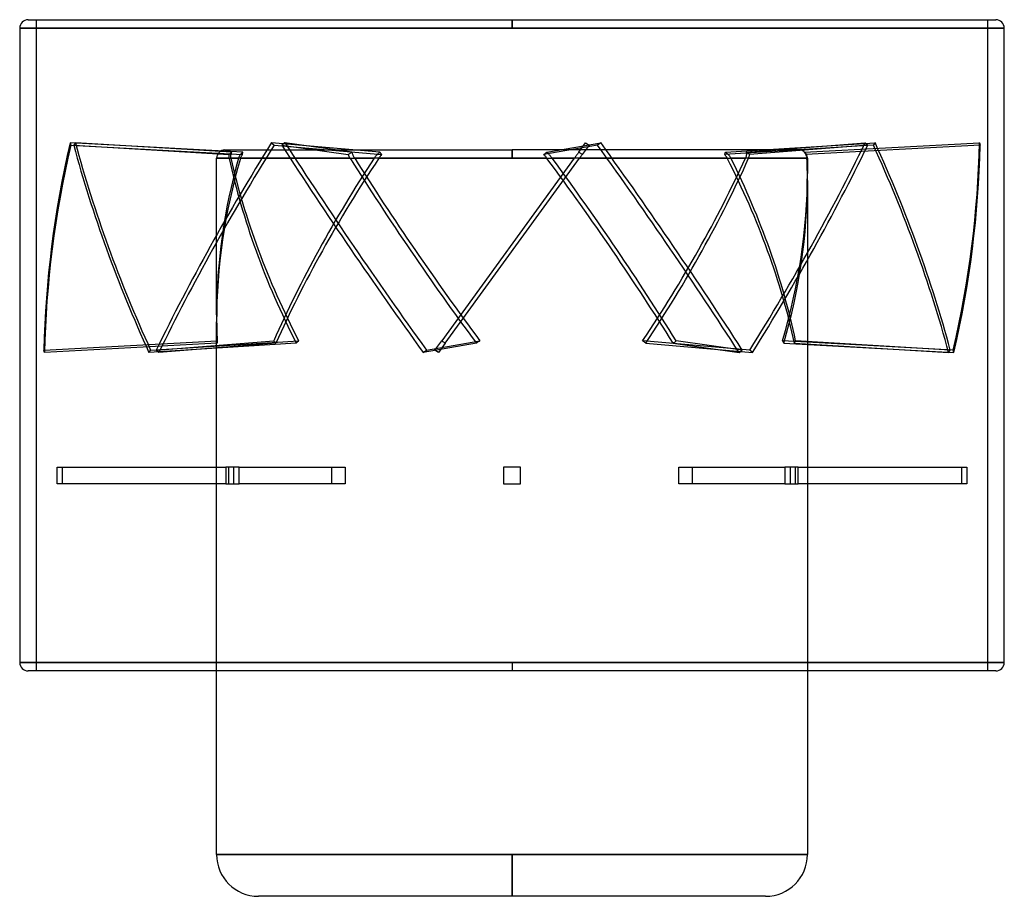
# Model space of a CAD drawing. Header units: millimetres. Extents: x -59 to 59, y -66 to 39.
import ezdxf

# ---------------------------------------------------------------- set-up
doc = ezdxf.new("R2010")
doc.units = ezdxf.units.MM
doc.layers.add('MAIN-1', color=7, linetype='Continuous')
doc.layers.add('MAIN-2', color=7, linetype='Continuous')

msp = doc.modelspace()

# ---------------------------------------------------------------- linework, layer by layer
at = {"layer": 'MAIN-1'}
for p, q in [((-58, 39), (0, 39)), ((0, 39), (58, 39)), ((0, 39), (0, 38)), ((-59, 38), (-59, -38)), ((-59, 38), (0, 38)), ((0, 38), (59, 38)), ((59, -38), (59, 38)), ((-59, -38), (0, -38)), ((0, -38), (59, -38)), ((0, -38), (0, -39)), ((0, -39), (-58, -39)), ((-35.4, -61), (-35.4, -39)), ((58, -39), (0, -39)), ((35.4, -39), (35.4, -61)), ((0, -61), (-35.4, -61)), ((0, -61), (0, -66)), ((35.4, -61), (0, -61)), ((0, -66), (-30.4, -66)), ((30.4, -66), (0, -66))]:
    msp.add_line(p, q, dxfattribs=at)
for centre, radius, start, end in [((-58, 38), 1, 90, 180), ((58, 38), 1, 0, 90), ((-58, -38), 1, 180, 270), ((58, -38), 1, 270, 0), ((-30.4, -61), 5, 180, 270), ((30.4, -61), 5, 270, 0)]:
    msp.add_arc(centre, radius, start, end, dxfattribs=at)
at = {"layer": 'MAIN-2'}
for p, q in [((-57, -39), (-57, 39)), ((0, 38), (0, 39)), ((57, 39), (57, -39)), ((0, 38), (-59, 38)), ((59, 38), (0, 38)), ((-32.24, 23.14), (-52.96, 24.27)), ((-52.96, 24.27), (-52.89, 23.98)), ((-52.89, 23.98), (-32.29, 22.85)), ((-52.33, 24.27), (-52.53, 23.98)), ((-52.53, 23.98), (-33.89, 22.85)), ((-33.57, 23.14), (-52.33, 24.27)), ((-15.82, 23.14), (-28.81, 24.27)), ((-28.81, 24.27), (-28.5, 23.98)), ((-28.5, 23.98), (-15.59, 22.85)), ((-27.22, 24.27), (-27.6, 23.98)), ((-27.6, 23.98), (-19.63, 22.85)), ((-19.2, 23.14), (-27.22, 24.27)), ((10.25, 23.98), (3.82, 22.85)), ((4.16, 23.14), (10.63, 24.27)), ((8, 23.14), (8.82, 24.27)), ((9.23, 23.98), (8.41, 22.85)), ((8.82, 24.27), (9.23, 23.98)), ((10.63, 24.27), (10.25, 23.98)), ((43.3, 23.98), (25.48, 22.85)), ((25.57, 23.14), (43.51, 24.27)), ((28.08, 23.14), (42.33, 24.27)), ((42.64, 23.98), (28.48, 22.85)), ((35.02, 23.14), (56.02, 24.27)), ((56.09, 23.98), (35.22, 22.85)), ((42.33, 24.27), (42.64, 23.98)), ((43.51, 24.27), (43.3, 23.98)), ((56.02, 24.27), (56.09, 23.98)), ((-34.4, 23.4), (0, 23.4)), ((-33.91, 22.73), (-33.9, 22.79)), ((-33.91, 22.67), (-33.91, 22.73)), ((-33.91, 22.6), (-33.91, 22.67)), ((-33.91, 22.53), (-33.91, 22.6)), ((-33.9, 22.47), (-33.91, 22.53)), ((-33.9, 22.79), (-33.89, 22.85)), ((-33.89, 22.4), (-33.9, 22.47)), ((-33.89, 22.85), (-33.85, 22.89)), ((-33.85, 22.89), (-33.81, 22.93)), ((-33.81, 22.93), (-33.77, 22.98)), ((-33.77, 22.98), (-33.73, 23.02)), ((-33.73, 23.02), (-33.68, 23.06)), ((-33.72, 22.77), (-33.73, 22.7)), ((-33.73, 22.7), (-33.73, 22.62)), ((-33.73, 22.62), (-33.72, 22.55)), ((-33.71, 22.83), (-33.72, 22.77)), ((-33.72, 22.55), (-33.71, 22.47)), ((-33.69, 22.9), (-33.71, 22.83)), ((-33.71, 22.47), (-33.7, 22.4)), ((-33.67, 22.96), (-33.69, 22.9)), ((-33.68, 23.06), (-33.63, 23.1)), ((-33.64, 23.03), (-33.67, 22.96)), ((-33.61, 23.09), (-33.64, 23.03)), ((-33.63, 23.1), (-33.57, 23.14)), ((-33.57, 23.14), (-33.61, 23.09)), ((-32.76, 22.47), (-32.78, 22.4)), ((-32.73, 22.55), (-32.76, 22.47)), ((-32.69, 22.62), (-32.73, 22.55)), ((-32.65, 22.7), (-32.69, 22.62)), ((-32.61, 22.77), (-32.65, 22.7)), ((-32.56, 22.83), (-32.61, 22.77)), ((-32.5, 22.9), (-32.56, 22.83)), ((-32.54, 22.4), (-32.52, 22.47)), ((-32.52, 22.47), (-32.49, 22.53)), ((-32.44, 22.96), (-32.5, 22.9)), ((-32.49, 22.53), (-32.46, 22.6)), ((-32.46, 22.6), (-32.42, 22.67)), ((-32.38, 23.03), (-32.44, 22.96)), ((-32.42, 22.67), (-32.38, 22.73)), ((-32.31, 23.09), (-32.38, 23.03)), ((-32.38, 22.73), (-32.34, 22.79)), ((-32.34, 22.79), (-32.29, 22.85)), ((-32.24, 23.14), (-32.31, 23.09)), ((-32.3, 22.89), (-32.29, 22.93)), ((-32.29, 22.85), (-32.3, 22.89)), ((-32.29, 22.98), (-32.28, 23.02)), ((-32.29, 22.93), (-32.29, 22.98)), ((-32.28, 23.02), (-32.27, 23.06)), ((-32.27, 23.06), (-32.26, 23.1)), ((-32.26, 23.1), (-32.24, 23.14)), ((-19.63, 22.85), (-19.57, 22.89)), ((-19.6, 22.79), (-19.63, 22.85)), ((-19.57, 22.73), (-19.6, 22.79)), ((-19.57, 22.89), (-19.51, 22.93)), ((-19.54, 22.67), (-19.57, 22.73)), ((-19.5, 22.6), (-19.54, 22.67)), ((-19.51, 22.93), (-19.45, 22.98)), ((-19.46, 22.53), (-19.5, 22.6)), ((-19.42, 22.47), (-19.46, 22.53)), ((-19.45, 22.98), (-19.39, 23.02)), ((-19.38, 22.4), (-19.42, 22.47)), ((-19.39, 23.02), (-19.32, 23.06)), ((-19.32, 23.06), (-19.26, 23.1)), ((-19.26, 23.1), (-19.2, 23.14)), ((-19.2, 23.14), (-19.18, 23.09)), ((-19.18, 23.09), (-19.17, 23.03)), ((-19.17, 23.03), (-19.14, 22.96)), ((-19.14, 22.96), (-19.12, 22.9)), ((-19.12, 22.9), (-19.09, 22.83)), ((-19.09, 22.83), (-19.06, 22.77)), ((-19.06, 22.77), (-19.02, 22.7)), ((-19.02, 22.7), (-18.98, 22.62)), ((-18.98, 22.62), (-18.94, 22.55)), ((-18.94, 22.55), (-18.9, 22.47)), ((-18.9, 22.47), (-18.85, 22.4)), ((-16.47, 22.47), (-16.52, 22.4)), ((-16.42, 22.55), (-16.47, 22.47)), ((-16.36, 22.62), (-16.42, 22.55)), ((-16.3, 22.7), (-16.36, 22.62)), ((-16.24, 22.77), (-16.3, 22.7)), ((-16.17, 22.83), (-16.24, 22.77)), ((-16.11, 22.9), (-16.17, 22.83)), ((-16.04, 22.96), (-16.11, 22.9)), ((-15.96, 23.03), (-16.04, 22.96)), ((-15.89, 23.09), (-15.96, 23.03)), ((-15.96, 22.4), (-15.92, 22.47)), ((-15.92, 22.47), (-15.87, 22.53)), ((-15.82, 23.14), (-15.89, 23.09)), ((-15.87, 22.53), (-15.81, 22.6)), ((-15.8, 23.1), (-15.82, 23.14)), ((-15.81, 22.6), (-15.76, 22.67)), ((-15.77, 23.06), (-15.8, 23.1)), ((-15.74, 23.02), (-15.77, 23.06)), ((-15.76, 22.67), (-15.7, 22.73)), ((-15.7, 22.98), (-15.74, 23.02)), ((-15.66, 22.93), (-15.7, 22.98)), ((-15.7, 22.73), (-15.65, 22.79)), ((-15.63, 22.89), (-15.66, 22.93)), ((-15.65, 22.79), (-15.59, 22.85)), ((-15.59, 22.85), (-15.63, 22.89)), ((0, 22.4), (0, 23.4)), ((0, 23.4), (0, 22.4)), ((34.4, 23.4), (0, 23.4)), ((3.82, 22.85), (3.87, 22.89)), ((3.87, 22.79), (3.82, 22.85)), ((3.87, 22.89), (3.92, 22.93)), ((3.93, 22.73), (3.87, 22.79)), ((3.92, 22.93), (3.97, 22.98)), ((3.98, 22.67), (3.93, 22.73)), ((3.97, 22.98), (4.02, 23.02)), ((4.04, 22.6), (3.98, 22.67)), ((4.02, 23.02), (4.07, 23.06)), ((4.09, 22.53), (4.04, 22.6)), ((4.07, 23.06), (4.12, 23.1)), ((4.14, 22.47), (4.09, 22.53)), ((4.12, 23.1), (4.16, 23.14)), ((4.19, 22.4), (4.14, 22.47)), ((4.16, 23.14), (4.22, 23.09)), ((4.22, 23.09), (4.28, 23.03)), ((4.28, 23.03), (4.34, 22.96)), ((4.34, 22.96), (4.41, 22.9)), ((4.41, 22.9), (4.47, 22.83)), ((4.47, 22.83), (4.52, 22.77)), ((4.52, 22.77), (4.58, 22.7)), ((4.58, 22.7), (4.65, 22.62)), ((4.65, 22.62), (4.71, 22.55)), ((4.71, 22.55), (4.77, 22.47)), ((4.77, 22.47), (4.82, 22.4)), ((7.52, 22.47), (7.46, 22.4)), ((7.57, 22.55), (7.52, 22.47)), ((7.63, 22.62), (7.57, 22.55)), ((7.68, 22.7), (7.63, 22.62)), ((7.73, 22.77), (7.68, 22.7)), ((7.78, 22.83), (7.73, 22.77)), ((7.83, 22.9), (7.78, 22.83)), ((7.88, 22.96), (7.83, 22.9)), ((7.92, 23.03), (7.88, 22.96)), ((7.96, 23.09), (7.92, 23.03)), ((8, 23.14), (7.96, 23.09)), ((8.06, 23.1), (8, 23.14)), ((8.12, 23.06), (8.06, 23.1)), ((8.08, 22.4), (8.13, 22.47)), ((8.17, 23.02), (8.12, 23.06)), ((8.13, 22.47), (8.18, 22.53)), ((8.23, 22.98), (8.17, 23.02)), ((8.18, 22.53), (8.23, 22.6)), ((8.29, 22.93), (8.23, 22.98)), ((8.23, 22.6), (8.28, 22.67)), ((8.28, 22.67), (8.32, 22.73)), ((8.35, 22.89), (8.29, 22.93)), ((8.32, 22.73), (8.37, 22.79)), ((8.41, 22.85), (8.35, 22.89)), ((8.37, 22.79), (8.41, 22.85)), ((25.48, 22.85), (25.5, 22.89)), ((25.53, 22.79), (25.48, 22.85)), ((25.5, 22.89), (25.52, 22.93)), ((25.52, 22.93), (25.54, 22.98)), ((25.58, 22.73), (25.53, 22.79)), ((25.54, 22.98), (25.55, 23.02)), ((25.55, 23.02), (25.56, 23.06)), ((25.56, 23.06), (25.57, 23.1)), ((25.57, 23.1), (25.57, 23.14)), ((25.57, 23.14), (25.65, 23.09)), ((25.64, 22.67), (25.58, 22.73)), ((25.68, 22.6), (25.64, 22.67)), ((25.65, 23.09), (25.72, 23.03)), ((25.73, 22.53), (25.68, 22.6)), ((25.72, 23.03), (25.8, 22.96)), ((25.77, 22.47), (25.73, 22.53)), ((25.81, 22.4), (25.77, 22.47)), ((25.8, 22.96), (25.87, 22.9)), ((25.87, 22.9), (25.93, 22.83)), ((25.93, 22.83), (25.99, 22.77)), ((25.99, 22.77), (26.05, 22.7)), ((26.05, 22.7), (26.1, 22.62)), ((26.1, 22.62), (26.15, 22.55)), ((26.15, 22.55), (26.2, 22.47)), ((26.2, 22.47), (26.24, 22.4)), ((27.99, 22.47), (27.96, 22.4)), ((28.02, 22.55), (27.99, 22.47)), ((28.05, 22.62), (28.02, 22.55)), ((28.07, 22.7), (28.05, 22.62)), ((28.08, 22.77), (28.07, 22.7)), ((28.08, 23.14), (28.09, 23.09)), ((28.14, 23.1), (28.08, 23.14)), ((28.09, 22.83), (28.08, 22.77)), ((28.09, 23.09), (28.1, 23.03)), ((28.1, 22.9), (28.09, 22.83)), ((28.1, 23.03), (28.1, 22.96)), ((28.1, 22.96), (28.1, 22.9)), ((28.2, 23.06), (28.14, 23.1)), ((28.26, 23.02), (28.2, 23.06)), ((28.32, 22.98), (28.26, 23.02)), ((28.37, 22.93), (28.32, 22.98)), ((28.35, 22.4), (28.37, 22.47)), ((28.43, 22.89), (28.37, 22.93)), ((28.37, 22.47), (28.4, 22.53)), ((28.4, 22.53), (28.42, 22.6)), ((28.42, 22.6), (28.44, 22.67)), ((28.48, 22.85), (28.43, 22.89)), ((28.44, 22.67), (28.46, 22.73)), ((28.46, 22.73), (28.47, 22.79)), ((28.47, 22.79), (28.48, 22.85)), ((35.06, 23.1), (35.02, 23.14)), ((35.02, 23.14), (35.08, 23.09)), ((35.09, 23.06), (35.06, 23.1)), ((35.08, 23.09), (35.13, 23.03)), ((35.12, 23.02), (35.09, 23.06)), ((35.15, 22.98), (35.12, 23.02)), ((35.13, 23.03), (35.18, 22.96)), ((35.18, 22.93), (35.15, 22.98)), ((35.18, 22.96), (35.22, 22.9)), ((35.2, 22.89), (35.18, 22.93)), ((35.22, 22.85), (35.2, 22.89)), ((35.22, 22.9), (35.26, 22.83)), ((35.25, 22.79), (35.22, 22.85)), ((35.27, 22.73), (35.25, 22.79)), ((35.26, 22.83), (35.29, 22.77)), ((35.3, 22.67), (35.27, 22.73)), ((35.29, 22.77), (35.32, 22.7)), ((35.32, 22.6), (35.3, 22.67)), ((35.32, 22.7), (35.34, 22.62)), ((35.33, 22.53), (35.32, 22.6)), ((35.34, 22.47), (35.33, 22.53)), ((35.34, 22.62), (35.36, 22.55)), ((35.34, 22.4), (35.34, 22.47)), ((35.36, 22.55), (35.37, 22.47)), ((35.37, 22.47), (35.37, 22.4)), ((-35.4, 22.4), (-32.78, 22.4)), ((-33.89, 22.4), (-35.4, 22.4)), ((-35.4, 3.66), (-35.4, 22.4)), ((-19.38, 22.4), (-33.7, 22.4)), ((-32.54, 22.4), (-16.52, 22.4)), ((0, 22.4), (-18.85, 22.4)), ((-15.96, 22.4), (0, 22.4)), ((7.46, 22.4), (-8.42, 0.54)), ((-8.01, 0.24), (8.08, 22.4)), ((4.19, 22.4), (0, 22.4)), ((0, 22.4), (7.46, 22.4)), ((25.81, 22.4), (4.82, 22.4)), ((8.08, 22.4), (27.96, 22.4)), ((35.34, 22.4), (26.24, 22.4)), ((28.35, 22.4), (35.4, 22.4)), ((35.4, 22.4), (35.37, 22.4)), ((35.4, 22.4), (35.4, 20.59)), ((35.4, 19.74), (35.4, -39)), ((-35.4, -39), (-35.4, 2.81)), ((-56.09, -0.58), (-35.32, 0.54)), ((-35.35, 0.24), (-56.02, -0.87)), ((-25.85, 0.24), (-43.51, -0.87)), ((-43.3, -0.58), (-25.57, 0.54)), ((-42.64, -0.58), (-28.55, 0.54)), ((-28.3, 0.24), (-42.33, -0.87)), ((-4.26, 0.24), (-10.63, -0.87)), ((-10.25, -0.58), (-3.85, 0.54)), ((-9.23, -0.58), (-8.42, 0.54)), ((-8.01, 0.24), (-8.82, -0.87)), ((28.5, -0.58), (15.66, 0.54)), ((16.02, 0.24), (28.81, -0.87)), ((19.32, 0.24), (27.22, -0.87)), ((27.6, -0.58), (19.67, 0.54)), ((52.89, -0.58), (32.4, 0.54)), ((32.57, 0.24), (52.96, -0.87)), ((33.87, 0.24), (52.33, -0.87)), ((52.53, -0.58), (33.99, 0.54)), ((-56.02, -0.87), (-56.09, -0.58)), ((-43.51, -0.87), (-43.3, -0.58)), ((-42.33, -0.87), (-42.64, -0.58)), ((-10.63, -0.87), (-10.25, -0.58)), ((-8.82, -0.87), (-9.23, -0.58)), ((27.22, -0.87), (27.6, -0.58)), ((28.81, -0.87), (28.5, -0.58)), ((52.33, -0.87), (52.53, -0.58)), ((52.96, -0.87), (52.89, -0.58)), ((-54.51, -16.6), (-54.51, -14.6)), ((-54.51, -14.6), (-34.31, -14.6)), ((-53.89, -14.6), (-53.89, -16.6)), ((-34.31, -14.6), (-34.31, -16.6)), ((-32.69, -14.6), (-34.31, -14.6)), ((-33.96, -14.6), (-33.96, -16.6)), ((-33.34, -16.6), (-33.34, -14.6)), ((-32.69, -14.6), (-19.99, -14.6)), ((-32.69, -16.6), (-32.69, -14.6)), ((-21.61, -16.6), (-21.61, -14.6)), ((-19.99, -14.6), (-19.99, -16.6)), ((-1, -14.6), (-1, -14.6)), ((1, -14.6), (-1, -14.6)), ((-1, -14.6), (-1, -16.6)), ((1, -14.6), (1, -14.6)), ((1, -16.6), (1, -14.6)), ((19.99, -16.6), (19.99, -14.6)), ((19.99, -14.6), (32.69, -14.6)), ((21.61, -14.6), (21.61, -16.6)), ((32.69, -14.6), (32.69, -16.6)), ((34.31, -14.6), (32.69, -14.6)), ((33.34, -14.6), (33.34, -16.6)), ((33.96, -16.6), (33.96, -14.6)), ((34.31, -14.6), (54.51, -14.6)), ((34.31, -16.6), (34.31, -14.6)), ((53.89, -16.6), (53.89, -14.6)), ((54.51, -14.6), (54.51, -16.6)), ((-34.31, -16.6), (-54.51, -16.6)), ((-34.31, -16.6), (-32.69, -16.6)), ((-19.99, -16.6), (-32.69, -16.6)), ((-1, -16.6), (-1, -16.6)), ((-1, -16.6), (1, -16.6)), ((1, -16.6), (1, -16.6)), ((32.69, -16.6), (19.99, -16.6)), ((32.69, -16.6), (34.31, -16.6)), ((54.51, -16.6), (34.31, -16.6)), ((0, -38), (-59, -38)), ((59, -38), (0, -38)), ((0, -38), (0, -39)), ((-35.4, -61), (0, -61)), ((0, -66), (0, -61)), ((0, -61), (35.4, -61))]:
    msp.add_line(p, q, dxfattribs=at)
for centre, start, end in [((-34.4, 22.4), 90.0001, 180), ((34.4, 22.4), 0, 89.9999)]:
    msp.add_arc(centre, 1, start, end, dxfattribs=at)
for centre, major_axis, ratio, start_param, end_param in [((119.13, 11.85), (-172.15, -41.15), 0.796726, -0.378319, -0.204568), ((119.2, 11.55), (172.15, 41.15), 0.796726, 2.763274, 2.937024), ((104.69, 11.55), (145.81, -100.34), 0.700629, -2.452025, -2.278275), ((104.89, 11.85), (-145.81, 100.34), 0.700629, 0.689567, 0.863318), ((77.62, 11.85), (-121.8, -128.43), 0.520026, -1.19947, -1.02572), ((77.93, 11.55), (121.8, 128.43), 0.520026, 1.942122, 2.115873), ((41.19, 11.55), (108.27, -140.03), 0.2767, -1.868431, -1.69468), ((41.57, 11.85), (-108.27, 140.03), 0.2767, 1.273162, 1.446912), ((-41.57, 11.55), (108.27, -140.03), 0.2767, 1.273162, 1.446912), ((-41.19, 11.85), (-108.27, 140.03), 0.2767, -1.868431, -1.69468), ((-77.93, 11.85), (-121.8, -128.43), 0.520026, 1.942122, 2.115873), ((-77.62, 11.55), (121.8, 128.43), 0.520026, -1.19947, -1.02572), ((-104.89, 11.55), (145.81, -100.34), 0.700629, 0.689567, 0.863318), ((-104.69, 11.85), (-145.81, 100.34), 0.700629, -2.452025, -2.278275), ((-119.2, 11.85), (-172.15, -41.15), 0.796726, 2.763274, 2.937024), ((-119.13, 11.55), (172.15, 41.15), 0.796726, -0.378319, -0.204568), ((0, 12.13), (12.02, 48.01), 0.693589, 1.530322, 1.917326), ((0, 11.27), (12.02, 48.01), 0.693589, 1.512427, 1.917326), ((0, 11.27), (25.43, -46.85), 0.525577, -2.079044, -1.620298), ((0, 12.13), (25.43, -46.85), 0.525577, -2.061148, -1.608658), ((0, 12.13), (31.47, 47.53), 0.341261, 1.580538, 2.033027), ((0, 11.27), (31.47, 47.53), 0.341261, 1.562642, 2.021387), ((0, 11.27), (34.46, -48.38), 0.167186, -1.919694, -1.460949), ((0, 12.13), (34.46, -48.38), 0.167186, -1.901798, -1.449309), ((0, 11.27), (34.46, -48.38), 0.167186, 1.223885, 1.682631), ((0, 12.13), (34.46, -48.38), 0.167186, 1.212245, 1.664735), ((0, 12.13), (31.47, 47.53), 0.341261, -1.588604, -1.136114), ((0, 11.27), (31.47, 47.53), 0.341261, -1.576964, -1.118219), ((0, 11.27), (25.43, -46.85), 0.525577, 1.064536, 1.523281), ((0, 12.13), (25.43, -46.85), 0.525577, 1.052896, 1.505386), ((0, 11.27), (12.02, 48.01), 0.693589, -1.224267, -1.168434), ((0, 12.13), (12.02, 48.01), 0.693589, -1.224267, -1.186329), ((0, 12.13), (12.02, 48.01), 0.693589, -1.638819, -1.224267), ((0, 11.27), (12.02, 48.01), 0.693589, -1.627179, -1.224267), ((0, 12.13), (12.02, 48.01), 0.693589, 1.917326, 1.982812), ((0, 11.27), (12.02, 48.01), 0.693589, 1.917326, 1.971172), ((0, -2.76), (35.31, -3.43), 0.726464, -3.136548, -3.124908), ((0, -2.76), (34.29, -21.94), 0.400471, -2.25815, -2.24651), ((0, -2.76), (34.09, 20.4), 0.467034, 2.105419, 2.117059), ((0, -2.76), (35.37, -25.81), 0.053397, -1.77187, -1.760231), ((0, -2.76), (35.28, 25.57), 0.113336, 1.597883, 1.609523), ((0, -2.76), (34.74, -23.91), 0.284944, 1.294744, 1.306384), ((0, -2.76), (34.97, 24.68), 0.222456, -1.149101, -1.137461), ((0, -2.76), (34.37, -13.05), 0.650276, 0.645082, 0.656721), ((0, -2.76), (34.06, 16.43), 0.587219, -0.571191, -0.559552)]:
    msp.add_ellipse(centre, major_axis=major_axis, ratio=ratio, start_param=start_param, end_param=end_param, dxfattribs=at)

doc.saveas('drawing.dxf')
